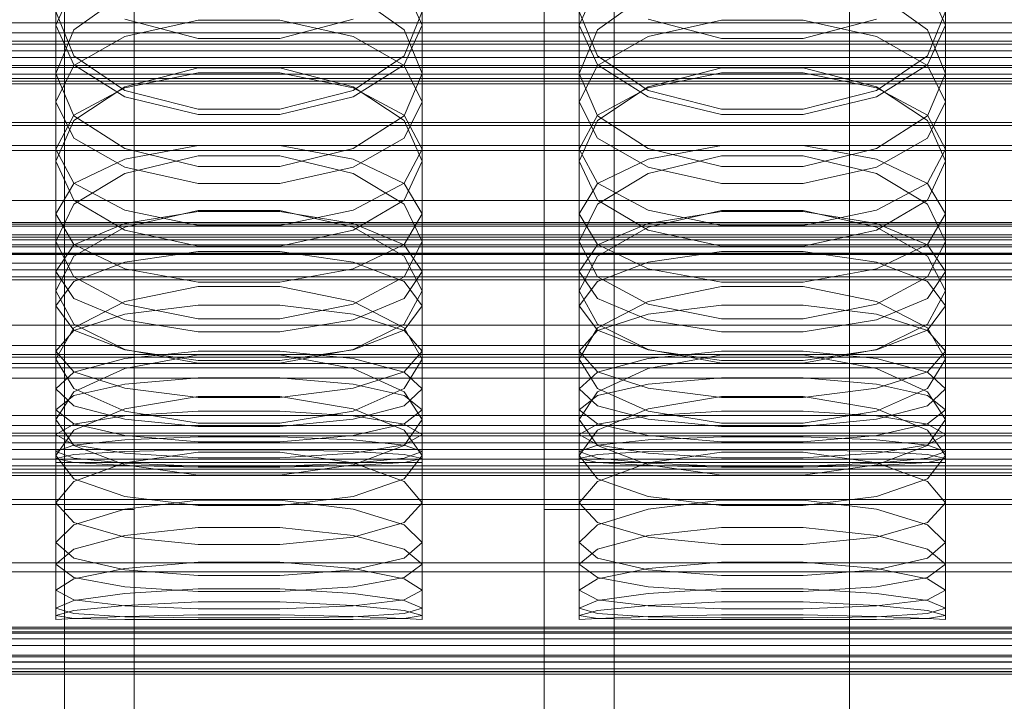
# Model space of a CAD drawing. Header units: millimetres. Extents: x -4738 to 65662, y -68080 to 6847.
# Tile 216 of 256: x -95 to 18, y -34677 to -34598. Entities that reach past the tile are written whole.
import ezdxf

# ---------------------------------------------------------------- set-up
doc = ezdxf.new("R2010")
doc.units = ezdxf.units.MM
for name, color, linetype, lineweight in [('COTAS_O', 1, 'Continuous', 0), ('COTAS_P', 1, 'Continuous', 0), ('frontal_briquetadora', 7, 'Continuous', 0), ('frontal_C01', 7, 'Continuous', 0), ('frontal_C02', 7, 'Continuous', 0), ('frontal_C03', 7, 'Continuous', 0), ('frontal_C04', 7, 'Continuous', 0), ('frontal_mezcladora', 7, 'Continuous', 0), ('frontal_secador', 7, 'Continuous', 0)]:
    doc.layers.add(name, color=color, linetype=linetype, lineweight=lineweight)
doc.dimstyles.new('R19_100', dxfattribs={"dimtxt": 250, "dimasz": 150, "dimexe": 150, "dimexo": 80, "dimgap": 100, "dimtad": 1, "dimtih": 1, "dimtoh": 1, "dimdsep": 46, "dimcen": 0.09, "dimadec": 0, "dimazin": 0, "dimtfac": 1, "dimtdec": 4, "dimtofl": 0, "dimtmove": 0, "dimatfit": 3, "dimfxl": 1, "dimtolj": 1, "dimtzin": 0, "dimarcsym": 0})

# ---------------------------------------------------------------- blocks, each defined once
blk = doc.blocks.new('DIM_R31_49')
at = {"layer": 'COTAS_P'}
for p, q in [((-150, -32300), (550, -32300)), ((550, -32300), (505, -32450)), ((550, -34900), (550, -32300)), ((550, -32300), (595, -32450)), ((550, -34900), (505, -34750)), ((550, -34900), (595, -34750)), ((-150, -34900), (550, -34900))]:
    blk.add_line(p, q, dxfattribs=at)
blk.add_text('2600 P', height=250, rotation=90, dxfattribs=at).set_placement((450, -33600))
blk = doc.blocks.new('DIM_R31_51')
at = {"layer": 'COTAS_O'}
for p, q in [((-650, -33700), (50, -33700)), ((50, -33700), (5, -33850)), ((50, -34900), (50, -33700)), ((50, -33700), (95, -33850)), ((50, -34900), (5, -34750)), ((50, -34900), (95, -34750)), ((-650, -34900), (50, -34900))]:
    blk.add_line(p, q, dxfattribs=at)
blk.add_text('1200 O', height=250, rotation=90, dxfattribs=at).set_placement((-50, -34300))
blk = doc.blocks.new('DIM_R31_52')
at = {"layer": 'COTAS_O'}
for p, q in [((-650, -34200), (-500, -34155)), ((650, -34200), (500, -34155)), ((-650, -34900), (-650, -34200)), ((-650, -34200), (650, -34200)), ((-650, -34200), (-500, -34245)), ((650, -34200), (500, -34245)), ((650, -34900), (650, -34200))]:
    blk.add_line(p, q, dxfattribs=at)
blk.add_text('1300 O', height=250, dxfattribs=at).set_placement((0, -34100))
blk = doc.blocks.new('DIM_R31_57')
at = {"layer": 'COTAS_P'}
for p, q in [((-305, -34680), (395, -34680)), ((395, -34680), (350, -34830)), ((395, -36000), (395, -34680)), ((395, -34680), (440, -34830)), ((395, -36000), (350, -35850)), ((395, -36000), (440, -35850)), ((-305, -36000), (395, -36000))]:
    blk.add_line(p, q, dxfattribs=at)
blk.add_text('1320 P', height=250, rotation=90, dxfattribs=at).set_placement((295, -35340))

msp = doc.modelspace()

# ---------------------------------------------------------------- linework, layer by layer
at = {"layer": 'frontal_briquetadora'}
for p, q in [((-91, -34589.538), (-91, -34604.666)), ((-49, -34589.538), (-49, -34604.666)), ((-31, -34589.538), (-31, -34604.666)), ((11, -34589.538), (11, -34604.666)), ((-91, -34599.11), (-88.92, -34594.554)), ((-51.08, -34594.554), (-49, -34599.11)), ((-31, -34599.11), (-28.92, -34594.554)), ((8.92, -34594.554), (11, -34599.11)), ((-83.094, -34595.48), (-88.92, -34599.639)), ((-51.08, -34599.639), (-56.906, -34595.48)), ((-23.094, -34595.48), (-28.92, -34599.639)), ((8.92, -34599.639), (3.094, -34595.48)), ((-88.92, -34602.633), (-91, -34597.535)), ((-74.673, -34600.632), (-83.093, -34598.435)), ((-56.907, -34598.435), (-65.327, -34600.632)), ((-49, -34597.535), (-51.08, -34602.634)), ((-28.92, -34602.633), (-31, -34597.535)), ((-14.673, -34600.632), (-23.093, -34598.435)), ((3.093, -34598.435), (-5.327, -34600.632)), ((11, -34597.535), (8.92, -34602.634)), ((-91, -34599.11), (-91, -34614.698)), ((-91, -34599.11), (-88.92, -34603.666)), ((-88.92, -34599.639), (-91, -34604.666)), ((-74.673, -34598.547), (-83.093, -34600.4)), ((-65.327, -34598.547), (-74.673, -34598.547)), ((-56.907, -34600.4), (-65.327, -34598.547)), ((-51.08, -34603.666), (-49, -34599.11)), ((-49, -34604.666), (-51.08, -34599.639)), ((-49, -34599.11), (-49, -34614.698)), ((-31, -34599.11), (-31, -34614.698)), ((-31, -34599.11), (-28.92, -34603.666)), ((-28.92, -34599.639), (-31, -34604.666)), ((-14.673, -34598.547), (-23.093, -34600.4)), ((-5.327, -34598.547), (-14.673, -34598.547)), ((3.093, -34600.4), (-5.327, -34598.547)), ((8.92, -34603.666), (11, -34599.11)), ((11, -34604.666), (8.92, -34599.639)), ((11, -34599.11), (11, -34614.698)), ((-83.093, -34600.4), (-88.92, -34603.738)), ((-65.327, -34600.632), (-74.673, -34600.632)), ((-51.08, -34603.738), (-56.907, -34600.4)), ((-23.093, -34600.4), (-28.92, -34603.738)), ((-5.327, -34600.632), (-14.673, -34600.632)), ((8.92, -34603.738), (3.093, -34600.4)), ((-83.094, -34606.596), (-88.92, -34602.633)), ((-51.08, -34602.634), (-56.906, -34606.596)), ((-23.094, -34606.596), (-28.92, -34602.633)), ((8.92, -34602.634), (3.094, -34606.596)), ((-88.92, -34603.738), (-91, -34607.901)), ((-88.92, -34603.666), (-83.093, -34607.319)), ((-74.674, -34603.999), (-83.094, -34606.192)), ((-65.326, -34603.999), (-74.674, -34603.999)), ((-56.906, -34606.192), (-65.326, -34603.999)), ((-56.907, -34607.319), (-51.08, -34603.666)), ((-49, -34607.901), (-51.08, -34603.738)), ((-28.92, -34603.738), (-31, -34607.901)), ((-28.92, -34603.666), (-23.093, -34607.319)), ((-14.674, -34603.999), (-23.094, -34606.192)), ((-5.326, -34603.999), (-14.674, -34603.999)), ((3.094, -34606.192), (-5.326, -34603.999)), ((3.093, -34607.319), (8.92, -34603.666)), ((11, -34607.901), (8.92, -34603.738)), ((-91, -34604.666), (-88.92, -34609.515)), ((-83.093, -34606.298), (-74.673, -34604.564)), ((-74.673, -34604.564), (-65.327, -34604.564)), ((-65.327, -34604.564), (-56.907, -34606.298)), ((-51.08, -34609.515), (-49, -34604.666)), ((-31, -34604.666), (-28.92, -34609.515)), ((-23.093, -34606.298), (-14.673, -34604.564)), ((-14.673, -34604.564), (-5.327, -34604.564)), ((-5.327, -34604.564), (3.093, -34606.298)), ((8.92, -34609.515), (11, -34604.666)), ((-83.094, -34606.192), (-88.92, -34610.051)), ((-88.92, -34609.422), (-83.093, -34606.298)), ((-56.907, -34606.298), (-51.08, -34609.422)), ((-51.08, -34610.051), (-56.906, -34606.192)), ((-23.094, -34606.192), (-28.92, -34610.051)), ((-28.92, -34609.422), (-23.093, -34606.298)), ((3.093, -34606.298), (8.92, -34609.422)), ((8.92, -34610.051), (3.094, -34606.192)), ((-74.674, -34608.746), (-83.094, -34606.596)), ((-83.093, -34607.319), (-74.673, -34609.347)), ((-65.327, -34609.347), (-56.907, -34607.319)), ((-56.906, -34606.596), (-65.326, -34608.746)), ((-14.674, -34608.746), (-23.094, -34606.596)), ((-23.093, -34607.319), (-14.673, -34609.347)), ((-5.327, -34609.347), (3.093, -34607.319)), ((3.094, -34606.596), (-5.326, -34608.746)), ((-91, -34607.901), (-91, -34623.913)), ((-91, -34607.901), (-88.92, -34612.065)), ((-51.08, -34612.065), (-49, -34607.901)), ((-49, -34607.901), (-49, -34623.913)), ((-31, -34607.901), (-31, -34623.913)), ((-31, -34607.901), (-28.92, -34612.065)), ((8.92, -34612.065), (11, -34607.901)), ((11, -34607.901), (11, -34623.913)), ((-91, -34613.318), (-88.92, -34609.422)), ((-88.92, -34609.515), (-83.094, -34613.274)), ((-65.326, -34608.746), (-74.674, -34608.746)), ((-74.673, -34609.347), (-65.327, -34609.347)), ((-56.906, -34613.274), (-51.08, -34609.515)), ((-51.08, -34609.422), (-49, -34613.318)), ((-31, -34613.318), (-28.92, -34609.422)), ((-28.92, -34609.515), (-23.094, -34613.274)), ((-5.326, -34608.746), (-14.674, -34608.746)), ((-14.673, -34609.347), (-5.327, -34609.347)), ((3.094, -34613.274), (8.92, -34609.515)), ((8.92, -34609.422), (11, -34613.318)), ((-88.92, -34610.051), (-91, -34614.698)), ((-49, -34614.698), (-51.08, -34610.051)), ((-28.92, -34610.051), (-31, -34614.698)), ((11, -34614.698), (8.92, -34610.051)), ((-88.92, -34612.065), (-83.093, -34615.403)), ((-56.907, -34615.403), (-51.08, -34612.065)), ((-28.92, -34612.065), (-23.093, -34615.403)), ((3.093, -34615.403), (8.92, -34612.065)), ((-83.093, -34614.479), (-74.673, -34612.927)), ((-74.673, -34612.927), (-65.327, -34612.927)), ((-65.327, -34612.927), (-56.907, -34614.479)), ((-23.093, -34614.479), (-14.673, -34612.927)), ((-14.673, -34612.927), (-5.327, -34612.927)), ((-5.327, -34612.927), (3.093, -34614.479)), ((-91, -34613.318), (-91, -34629.59)), ((-88.92, -34617.214), (-91, -34613.318)), ((-83.094, -34613.274), (-74.674, -34615.311)), ((-83.094, -34616.105), (-74.674, -34614.083)), ((-74.674, -34614.083), (-65.326, -34614.083)), ((-65.326, -34615.311), (-56.906, -34613.274)), ((-65.326, -34614.083), (-56.906, -34616.105)), ((-49, -34613.318), (-51.08, -34617.214)), ((-49, -34613.318), (-49, -34629.59)), ((-31, -34613.318), (-31, -34629.59)), ((-28.92, -34617.214), (-31, -34613.318)), ((-23.094, -34613.274), (-14.674, -34615.311)), ((-23.094, -34616.105), (-14.674, -34614.083)), ((-14.674, -34614.083), (-5.326, -34614.083)), ((-5.326, -34615.311), (3.094, -34613.274)), ((-5.326, -34614.083), (3.094, -34616.105)), ((11, -34613.318), (8.92, -34617.214)), ((11, -34613.318), (11, -34629.59)), ((-88.92, -34619.163), (-91, -34614.698)), ((-88.92, -34617.275), (-83.093, -34614.479)), ((-83.093, -34615.403), (-74.673, -34617.256)), ((-74.674, -34615.311), (-65.326, -34615.311)), ((-65.327, -34617.256), (-56.907, -34615.403)), ((-56.907, -34614.479), (-51.08, -34617.275)), ((-49, -34614.698), (-51.08, -34619.163)), ((-28.92, -34619.163), (-31, -34614.698)), ((-28.92, -34617.275), (-23.093, -34614.479)), ((-23.093, -34615.403), (-14.673, -34617.256)), ((-14.674, -34615.311), (-5.326, -34615.311)), ((-5.327, -34617.256), (3.093, -34615.403)), ((3.093, -34614.479), (8.92, -34617.275)), ((11, -34614.698), (8.92, -34619.163)), ((-88.92, -34619.655), (-83.094, -34616.105)), ((-56.906, -34616.105), (-51.08, -34619.655)), ((-28.92, -34619.655), (-23.094, -34616.105)), ((3.094, -34616.105), (8.92, -34619.655)), ((-91, -34620.762), (-88.92, -34617.275)), ((-83.093, -34620.338), (-88.92, -34617.214)), ((-74.673, -34617.256), (-65.327, -34617.256)), ((-51.08, -34617.214), (-56.907, -34620.338)), ((-51.08, -34617.275), (-49, -34620.762)), ((-31, -34620.762), (-28.92, -34617.275)), ((-23.093, -34620.338), (-28.92, -34617.214)), ((-14.673, -34617.256), (-5.327, -34617.256)), ((8.92, -34617.214), (3.093, -34620.338)), ((8.92, -34617.275), (11, -34620.762)), ((-91, -34623.913), (-88.92, -34619.655)), ((-83.094, -34622.61), (-88.92, -34619.163)), ((-51.08, -34619.163), (-56.906, -34622.61)), ((-51.08, -34619.655), (-49, -34623.913)), ((-31, -34623.913), (-28.92, -34619.655)), ((-23.094, -34622.61), (-28.92, -34619.163)), ((8.92, -34619.163), (3.094, -34622.61)), ((8.92, -34619.655), (11, -34623.913)), ((-91, -34620.762), (-91, -34637.392)), ((-91, -34620.762), (-88.92, -34624.249)), ((-74.674, -34620.353), (-83.094, -34622.259)), ((-74.673, -34622.072), (-83.093, -34620.338)), ((-74.673, -34620.476), (-83.093, -34621.842)), ((-65.326, -34620.353), (-74.674, -34620.353)), ((-65.327, -34620.476), (-74.673, -34620.476)), ((-56.907, -34620.338), (-65.327, -34622.072)), ((-56.907, -34621.842), (-65.327, -34620.476)), ((-56.906, -34622.259), (-65.326, -34620.353)), ((-51.08, -34624.249), (-49, -34620.762)), ((-49, -34620.762), (-49, -34637.392)), ((-31, -34620.762), (-31, -34637.392)), ((-31, -34620.762), (-28.92, -34624.249)), ((-14.674, -34620.353), (-23.094, -34622.259)), ((-14.673, -34622.072), (-23.093, -34620.338)), ((-14.673, -34620.476), (-23.093, -34621.842)), ((-5.326, -34620.353), (-14.674, -34620.353)), ((-5.327, -34620.476), (-14.673, -34620.476)), ((3.093, -34620.338), (-5.327, -34622.072)), ((3.093, -34621.842), (-5.327, -34620.476)), ((3.094, -34622.259), (-5.326, -34620.353)), ((8.92, -34624.249), (11, -34620.762)), ((11, -34620.762), (11, -34637.392)), ((-83.093, -34621.842), (-88.92, -34624.303)), ((-65.327, -34622.072), (-74.673, -34622.072)), ((-51.08, -34624.303), (-56.907, -34621.842)), ((-23.093, -34621.842), (-28.92, -34624.303)), ((-5.327, -34622.072), (-14.673, -34622.072)), ((8.92, -34624.303), (3.093, -34621.842)), ((-83.094, -34622.259), (-88.92, -34625.598)), ((-74.674, -34624.472), (-83.094, -34622.61)), ((-56.906, -34622.61), (-65.326, -34624.472)), ((-51.08, -34625.598), (-56.906, -34622.259)), ((-23.094, -34622.259), (-28.92, -34625.598)), ((-14.674, -34624.472), (-23.094, -34622.61)), ((3.094, -34622.61), (-5.326, -34624.472)), ((8.92, -34625.598), (3.094, -34622.259)), ((-88.92, -34627.982), (-91, -34623.913)), ((-88.92, -34624.303), (-91, -34627.373)), ((-88.92, -34624.249), (-83.093, -34627.045)), ((-65.326, -34624.472), (-74.674, -34624.472)), ((-56.907, -34627.045), (-51.08, -34624.249)), ((-49, -34623.913), (-51.08, -34627.982)), ((-49, -34627.373), (-51.08, -34624.303)), ((-28.92, -34627.982), (-31, -34623.913)), ((-28.92, -34624.303), (-31, -34627.373)), ((-28.92, -34624.249), (-23.093, -34627.045)), ((-5.326, -34624.472), (-14.674, -34624.472)), ((3.093, -34627.045), (8.92, -34624.249)), ((11, -34623.913), (8.92, -34627.982)), ((11, -34627.373), (8.92, -34624.303)), ((-88.92, -34625.598), (-91, -34629.59)), ((-83.093, -34626.287), (-74.673, -34625.047)), ((-74.673, -34625.047), (-65.327, -34625.047)), ((-65.327, -34625.047), (-56.907, -34626.287)), ((-49, -34629.59), (-51.08, -34625.598)), ((-28.92, -34625.598), (-31, -34629.59)), ((-23.093, -34626.287), (-14.673, -34625.047)), ((-14.673, -34625.047), (-5.327, -34625.047)), ((-5.327, -34625.047), (3.093, -34626.287)), ((11, -34629.59), (8.92, -34625.598)), ((-88.92, -34628.522), (-83.093, -34626.287)), ((-56.907, -34626.287), (-51.08, -34628.522)), ((-28.92, -34628.522), (-23.093, -34626.287)), ((3.093, -34626.287), (8.92, -34628.522)), ((-91, -34627.373), (-91, -34644.321)), ((-91, -34627.373), (-88.92, -34630.442)), ((-83.093, -34627.045), (-74.673, -34628.597)), ((-65.327, -34628.597), (-56.907, -34627.045)), ((-51.08, -34630.442), (-49, -34627.373)), ((-49, -34627.373), (-49, -34644.321)), ((-31, -34627.373), (-31, -34644.321)), ((-31, -34627.373), (-28.92, -34630.442)), ((-23.093, -34627.045), (-14.673, -34628.597)), ((-5.327, -34628.597), (3.093, -34627.045)), ((8.92, -34630.442), (11, -34627.373)), ((11, -34627.373), (11, -34644.321)), ((-91, -34631.309), (-88.92, -34628.522)), ((-83.094, -34631.109), (-88.92, -34627.982)), ((-74.673, -34628.597), (-65.327, -34628.597)), ((-51.08, -34627.982), (-56.906, -34631.109)), ((-51.08, -34628.522), (-49, -34631.309)), ((-31, -34631.309), (-28.92, -34628.522)), ((-23.094, -34631.109), (-28.92, -34627.982)), ((-14.673, -34628.597), (-5.327, -34628.597)), ((8.92, -34627.982), (3.094, -34631.109)), ((8.92, -34628.522), (11, -34631.309)), ((-91, -34629.59), (-88.92, -34633.39)), ((-74.674, -34629.063), (-83.094, -34630.791)), ((-65.326, -34629.063), (-74.674, -34629.063)), ((-56.906, -34630.791), (-65.326, -34629.063)), ((-51.08, -34633.39), (-49, -34629.59)), ((-31, -34629.59), (-28.92, -34633.39)), ((-14.674, -34629.063), (-23.094, -34630.791)), ((-5.326, -34629.063), (-14.674, -34629.063)), ((3.094, -34630.791), (-5.326, -34629.063)), ((8.92, -34633.39), (11, -34629.59)), ((-88.92, -34630.442), (-83.093, -34632.904)), ((-83.094, -34630.791), (-88.92, -34633.807)), ((-74.674, -34632.791), (-83.094, -34631.109)), ((-83.093, -34632.248), (-74.673, -34631.199)), ((-74.673, -34631.199), (-65.327, -34631.199)), ((-65.327, -34631.199), (-56.907, -34632.248)), ((-56.906, -34631.109), (-65.326, -34632.791)), ((-56.907, -34632.904), (-51.08, -34630.442)), ((-51.08, -34633.807), (-56.906, -34630.791)), ((-28.92, -34630.442), (-23.093, -34632.904)), ((-23.094, -34630.791), (-28.92, -34633.807)), ((-14.674, -34632.791), (-23.094, -34631.109)), ((-23.093, -34632.248), (-14.673, -34631.199)), ((-14.673, -34631.199), (-5.327, -34631.199)), ((-5.327, -34631.199), (3.093, -34632.248)), ((3.094, -34631.109), (-5.326, -34632.791)), ((3.093, -34632.904), (8.92, -34630.442)), ((8.92, -34633.807), (3.094, -34630.791)), ((-91, -34631.309), (-91, -34648.447)), ((-88.92, -34634.097), (-91, -34631.309)), ((-88.92, -34634.139), (-83.093, -34632.248)), ((-56.907, -34632.248), (-51.08, -34634.139)), ((-49, -34631.309), (-51.08, -34634.097)), ((-49, -34631.309), (-49, -34648.447)), ((-31, -34631.309), (-31, -34648.447)), ((-28.92, -34634.097), (-31, -34631.309)), ((-28.92, -34634.139), (-23.093, -34632.248)), ((3.093, -34632.248), (8.92, -34634.139)), ((11, -34631.309), (8.92, -34634.097)), ((11, -34631.309), (11, -34648.447)), ((-88.92, -34633.39), (-83.094, -34636.299)), ((-83.093, -34632.904), (-74.673, -34634.27)), ((-65.326, -34632.791), (-74.674, -34632.791)), ((-65.327, -34634.27), (-56.907, -34632.904)), ((-56.906, -34636.299), (-51.08, -34633.39)), ((-28.92, -34633.39), (-23.094, -34636.299)), ((-23.093, -34632.904), (-14.673, -34634.27)), ((-5.326, -34632.791), (-14.674, -34632.791)), ((-5.327, -34634.27), (3.093, -34632.904)), ((3.094, -34636.299), (8.92, -34633.39)), ((-88.92, -34633.807), (-91, -34637.392)), ((-91, -34636.498), (-88.92, -34634.139)), ((-83.093, -34636.332), (-88.92, -34634.097)), ((-74.673, -34634.27), (-65.327, -34634.27)), ((-51.08, -34634.097), (-56.907, -34636.332)), ((-49, -34637.392), (-51.08, -34633.807)), ((-51.08, -34634.139), (-49, -34636.498)), ((-28.92, -34633.807), (-31, -34637.392)), ((-31, -34636.498), (-28.92, -34634.139)), ((-23.093, -34636.332), (-28.92, -34634.097)), ((-14.673, -34634.27), (-5.327, -34634.27)), ((8.92, -34634.097), (3.093, -34636.332)), ((11, -34637.392), (8.92, -34633.807)), ((8.92, -34634.139), (11, -34636.498)), ((-91, -34636.498), (-91, -34653.884)), ((-91, -34636.498), (-88.92, -34638.856)), ((-83.094, -34636.299), (-74.674, -34637.86)), ((-74.673, -34637.572), (-83.093, -34636.332)), ((-74.673, -34636.493), (-83.093, -34637.349)), ((-65.327, -34636.493), (-74.673, -34636.493)), ((-56.907, -34636.332), (-65.327, -34637.572)), ((-56.907, -34637.349), (-65.327, -34636.493)), ((-65.326, -34637.86), (-56.906, -34636.299)), ((-51.08, -34638.856), (-49, -34636.498)), ((-49, -34636.498), (-49, -34653.884)), ((-31, -34636.498), (-31, -34653.884)), ((-31, -34636.498), (-28.92, -34638.856)), ((-23.094, -34636.299), (-14.674, -34637.86)), ((-14.673, -34637.572), (-23.093, -34636.332)), ((-14.673, -34636.493), (-23.093, -34637.349)), ((-5.327, -34636.493), (-14.673, -34636.493)), ((3.093, -34636.332), (-5.327, -34637.572)), ((3.093, -34637.349), (-5.327, -34636.493)), ((-5.326, -34637.86), (3.094, -34636.299)), ((8.92, -34638.856), (11, -34636.498)), ((11, -34636.498), (11, -34653.884)), ((-88.92, -34640.781), (-91, -34637.392)), ((-83.093, -34637.349), (-88.92, -34638.892)), ((-83.094, -34638.466), (-74.674, -34636.92)), ((-74.674, -34636.92), (-65.326, -34636.92)), ((-74.674, -34637.86), (-65.326, -34637.86)), ((-65.327, -34637.572), (-74.673, -34637.572)), ((-65.326, -34636.92), (-56.906, -34638.466)), ((-51.08, -34638.892), (-56.907, -34637.349)), ((-49, -34637.392), (-51.08, -34640.781)), ((-28.92, -34640.781), (-31, -34637.392)), ((-23.093, -34637.349), (-28.92, -34638.892)), ((-23.094, -34638.466), (-14.674, -34636.92)), ((-14.674, -34636.92), (-5.326, -34636.92)), ((-14.674, -34637.86), (-5.326, -34637.86)), ((-5.327, -34637.572), (-14.673, -34637.572)), ((-5.326, -34636.92), (3.094, -34638.466)), ((8.92, -34638.892), (3.093, -34637.349)), ((11, -34637.392), (8.92, -34640.781)), ((-88.92, -34638.892), (-91, -34640.815)), ((-88.92, -34641.151), (-83.094, -34638.466)), ((-88.92, -34638.856), (-83.093, -34640.747)), ((-56.907, -34640.747), (-51.08, -34638.856)), ((-56.906, -34638.466), (-51.08, -34641.151)), ((-49, -34640.815), (-51.08, -34638.892)), ((-28.92, -34638.892), (-31, -34640.815)), ((-28.92, -34641.151), (-23.094, -34638.466)), ((-28.92, -34638.856), (-23.093, -34640.747)), ((3.093, -34640.747), (8.92, -34638.856)), ((3.094, -34638.466), (8.92, -34641.151)), ((11, -34640.815), (8.92, -34638.892)), ((-88.92, -34641.573), (-83.093, -34640.265)), ((-83.093, -34640.265), (-74.673, -34639.539)), ((-74.673, -34639.539), (-65.327, -34639.539)), ((-65.327, -34639.539), (-56.907, -34640.265)), ((-56.907, -34640.265), (-51.08, -34641.573)), ((-28.92, -34641.573), (-23.093, -34640.265)), ((-23.093, -34640.265), (-14.673, -34639.539)), ((-14.673, -34639.539), (-5.327, -34639.539)), ((-5.327, -34639.539), (3.093, -34640.265)), ((3.093, -34640.265), (8.92, -34641.573)), ((-91, -34640.815), (-91, -34658.409)), ((-91, -34640.815), (-88.92, -34642.739)), ((-91, -34644.321), (-88.92, -34641.151)), ((-83.094, -34643.357), (-88.92, -34640.781)), ((-83.093, -34640.747), (-74.673, -34641.797)), ((-65.327, -34641.797), (-56.907, -34640.747)), ((-51.08, -34640.781), (-56.906, -34643.357)), ((-51.08, -34642.739), (-49, -34640.815)), ((-51.08, -34641.151), (-49, -34644.321)), ((-49, -34640.815), (-49, -34658.409)), ((-31, -34640.815), (-31, -34658.409)), ((-31, -34640.815), (-28.92, -34642.739)), ((-31, -34644.321), (-28.92, -34641.151)), ((-23.094, -34643.357), (-28.92, -34640.781)), ((-23.093, -34640.747), (-14.673, -34641.797)), ((-5.327, -34641.797), (3.093, -34640.747)), ((8.92, -34640.781), (3.094, -34643.357)), ((8.92, -34642.739), (11, -34640.815)), ((8.92, -34641.151), (11, -34644.321)), ((11, -34640.815), (11, -34658.409)), ((-91, -34643.204), (-88.92, -34641.573)), ((-74.674, -34641.675), (-83.094, -34643.097)), ((-65.326, -34641.675), (-74.674, -34641.675)), ((-74.673, -34641.797), (-65.327, -34641.797)), ((-56.906, -34643.097), (-65.326, -34641.675)), ((-51.08, -34641.573), (-49, -34643.204)), ((-31, -34643.204), (-28.92, -34641.573)), ((-14.674, -34641.675), (-23.094, -34643.097)), ((-5.326, -34641.675), (-14.674, -34641.675)), ((-14.673, -34641.797), (-5.327, -34641.797)), ((3.094, -34643.097), (-5.326, -34641.675)), ((8.92, -34641.573), (11, -34643.204)), ((-91, -34643.204), (-91, -34660.914)), ((-88.92, -34644.835), (-91, -34643.204)), ((-88.92, -34642.739), (-83.093, -34644.281)), ((-83.094, -34643.097), (-88.92, -34645.558)), ((-74.674, -34644.733), (-83.094, -34643.357)), ((-83.093, -34643.905), (-74.673, -34643.376)), ((-74.673, -34643.376), (-65.327, -34643.376)), ((-65.327, -34643.376), (-56.907, -34643.905)), ((-56.906, -34643.357), (-65.326, -34644.733)), ((-56.907, -34644.281), (-51.08, -34642.739)), ((-51.08, -34645.558), (-56.906, -34643.097)), ((-49, -34643.204), (-51.08, -34644.835)), ((-49, -34643.204), (-49, -34660.914)), ((-31, -34643.204), (-31, -34660.914)), ((-28.92, -34644.835), (-31, -34643.204)), ((-28.92, -34642.739), (-23.093, -34644.281)), ((-23.094, -34643.097), (-28.92, -34645.558)), ((-14.674, -34644.733), (-23.094, -34643.357)), ((-23.093, -34643.905), (-14.673, -34643.376)), ((-14.673, -34643.376), (-5.327, -34643.376)), ((-5.327, -34643.376), (3.093, -34643.905)), ((3.094, -34643.357), (-5.326, -34644.733)), ((3.093, -34644.281), (8.92, -34642.739)), ((8.92, -34645.558), (3.094, -34643.097)), ((11, -34643.204), (8.92, -34644.835)), ((11, -34643.204), (11, -34660.914)), ((-88.92, -34647.291), (-91, -34644.321)), ((-88.92, -34644.859), (-83.093, -34643.905)), ((-83.093, -34644.281), (-74.673, -34645.137)), ((-65.326, -34644.733), (-74.674, -34644.733)), ((-65.327, -34645.137), (-56.907, -34644.281)), ((-56.907, -34643.905), (-51.08, -34644.859)), ((-49, -34644.321), (-51.08, -34647.291)), ((-28.92, -34647.291), (-31, -34644.321)), ((-28.92, -34644.859), (-23.093, -34643.905)), ((-23.093, -34644.281), (-14.673, -34645.137)), ((-5.326, -34644.733), (-14.674, -34644.733)), ((-5.327, -34645.137), (3.093, -34644.281)), ((3.093, -34643.905), (8.92, -34644.859)), ((11, -34644.321), (8.92, -34647.291)), ((-91, -34646.048), (-88.92, -34644.859)), ((-88.92, -34645.558), (-91, -34648.447)), ((-83.093, -34646.144), (-88.92, -34644.835)), ((-74.673, -34645.137), (-65.327, -34645.137)), ((-51.08, -34644.835), (-56.907, -34646.144)), ((-51.08, -34644.859), (-49, -34646.048)), ((-49, -34648.447), (-51.08, -34645.558)), ((-31, -34646.048), (-28.92, -34644.859)), ((-28.92, -34645.558), (-31, -34648.447)), ((-23.093, -34646.144), (-28.92, -34644.835)), ((-14.673, -34645.137), (-5.327, -34645.137)), ((8.92, -34644.835), (3.093, -34646.144)), ((8.92, -34644.859), (11, -34646.048)), ((11, -34648.447), (8.92, -34645.558)), ((-91, -34646.048), (-91, -34663.894)), ((-91, -34646.048), (-88.92, -34647.238)), ((-83.093, -34646.656), (-88.92, -34647.254)), ((-74.673, -34646.869), (-83.093, -34646.144)), ((-74.673, -34646.325), (-83.093, -34646.656)), ((-65.327, -34646.325), (-74.673, -34646.325)), ((-65.327, -34646.869), (-74.673, -34646.869)), ((-56.907, -34646.144), (-65.327, -34646.869)), ((-56.907, -34646.656), (-65.327, -34646.325)), ((-51.08, -34647.254), (-56.907, -34646.656)), ((-51.08, -34647.238), (-49, -34646.048)), ((-49, -34646.048), (-49, -34663.894)), ((-31, -34646.048), (-31, -34663.894)), ((-31, -34646.048), (-28.92, -34647.238)), ((-23.093, -34646.656), (-28.92, -34647.254)), ((-14.673, -34646.869), (-23.093, -34646.144)), ((-14.673, -34646.325), (-23.093, -34646.656)), ((-5.327, -34646.325), (-14.673, -34646.325)), ((-5.327, -34646.869), (-14.673, -34646.869)), ((3.093, -34646.144), (-5.327, -34646.869)), ((3.093, -34646.656), (-5.327, -34646.325)), ((8.92, -34647.254), (3.093, -34646.656)), ((8.92, -34647.238), (11, -34646.048)), ((11, -34646.048), (11, -34663.894)), ((-88.92, -34647.254), (-91, -34647.998)), ((-91, -34647.998), (-91, -34665.938)), ((-91, -34647.998), (-88.92, -34648.743)), ((-88.92, -34647.238), (-83.093, -34648.191)), ((-83.094, -34649.528), (-88.92, -34647.291)), ((-88.92, -34648.352), (-83.093, -34647.994)), ((-74.674, -34648.069), (-83.094, -34649.303)), ((-83.093, -34647.994), (-74.673, -34647.795)), ((-65.326, -34648.069), (-74.674, -34648.069)), ((-74.673, -34647.795), (-65.327, -34647.795)), ((-65.327, -34647.795), (-56.907, -34647.994)), ((-56.906, -34649.303), (-65.326, -34648.069)), ((-56.907, -34648.191), (-51.08, -34647.238)), ((-56.907, -34647.994), (-51.08, -34648.352)), ((-51.08, -34647.291), (-56.906, -34649.528)), ((-49, -34647.998), (-51.08, -34647.254)), ((-51.08, -34648.743), (-49, -34647.998)), ((-49, -34647.998), (-49, -34665.938)), ((-28.92, -34647.254), (-31, -34647.998)), ((-31, -34647.998), (-31, -34665.938)), ((-31, -34647.998), (-28.92, -34648.743)), ((-28.92, -34647.238), (-23.093, -34648.191)), ((-23.094, -34649.528), (-28.92, -34647.291)), ((-28.92, -34648.352), (-23.093, -34647.994)), ((-14.674, -34648.069), (-23.094, -34649.303)), ((-23.093, -34647.994), (-14.673, -34647.795)), ((-5.326, -34648.069), (-14.674, -34648.069)), ((-14.673, -34647.795), (-5.327, -34647.795)), ((-5.327, -34647.795), (3.093, -34647.994)), ((3.094, -34649.303), (-5.326, -34648.069)), ((3.093, -34648.191), (8.92, -34647.238)), ((3.093, -34647.994), (8.92, -34648.352)), ((8.92, -34647.291), (3.094, -34649.528)), ((11, -34647.998), (8.92, -34647.254)), ((8.92, -34648.743), (11, -34647.998)), ((11, -34647.998), (11, -34665.938)), ((-91, -34648.799), (-88.92, -34648.352)), ((-91, -34648.447), (-88.92, -34651.133)), ((-91, -34648.799), (-91, -34666.778)), ((-88.92, -34649.246), (-91, -34648.799)), ((-91, -34649.25), (-91, -34667.25)), ((-91, -34649.25), (-88.92, -34649.25)), ((-88.92, -34648.743), (-83.093, -34649.34)), ((-83.093, -34649.605), (-88.92, -34649.246)), ((-88.92, -34649.25), (-83.093, -34649.25)), ((-83.094, -34649.303), (-88.92, -34651.424)), ((-83.093, -34648.191), (-74.673, -34648.721)), ((-83.093, -34649.25), (-74.673, -34649.25)), ((-74.673, -34648.721), (-65.327, -34648.721)), ((-74.673, -34649.25), (-65.327, -34649.25)), ((-65.327, -34648.721), (-56.907, -34648.191)), ((-65.327, -34649.25), (-56.907, -34649.25)), ((-56.907, -34649.34), (-51.08, -34648.743)), ((-51.08, -34649.246), (-56.907, -34649.605)), ((-56.907, -34649.25), (-51.08, -34649.25)), ((-51.08, -34651.424), (-56.906, -34649.303)), ((-51.08, -34648.352), (-49, -34648.799)), ((-51.08, -34651.133), (-49, -34648.447)), ((-49, -34648.799), (-51.08, -34649.246)), ((-51.08, -34649.25), (-49, -34649.25)), ((-49, -34648.799), (-49, -34666.778)), ((-49, -34649.25), (-49, -34667.25)), ((-31, -34648.799), (-28.92, -34648.352)), ((-31, -34648.447), (-28.92, -34651.133)), ((-31, -34648.799), (-31, -34666.778)), ((-28.92, -34649.246), (-31, -34648.799)), ((-31, -34649.25), (-31, -34667.25)), ((-31, -34649.25), (-28.92, -34649.25)), ((-28.92, -34648.743), (-23.093, -34649.34)), ((-23.093, -34649.605), (-28.92, -34649.246)), ((-28.92, -34649.25), (-23.093, -34649.25)), ((-23.094, -34649.303), (-28.92, -34651.424)), ((-23.093, -34648.191), (-14.673, -34648.721)), ((-23.093, -34649.25), (-14.673, -34649.25)), ((-14.673, -34648.721), (-5.327, -34648.721)), ((-14.673, -34649.25), (-5.327, -34649.25)), ((-5.327, -34648.721), (3.093, -34648.191)), ((-5.327, -34649.25), (3.093, -34649.25)), ((3.093, -34649.34), (8.92, -34648.743)), ((8.92, -34649.246), (3.093, -34649.605)), ((3.093, -34649.25), (8.92, -34649.25)), ((8.92, -34651.424), (3.094, -34649.303)), ((8.92, -34648.352), (11, -34648.799)), ((8.92, -34651.133), (11, -34648.447)), ((11, -34648.799), (8.92, -34649.246)), ((8.92, -34649.25), (11, -34649.25)), ((11, -34648.799), (11, -34666.778)), ((11, -34649.25), (11, -34667.25)), ((-74.674, -34650.715), (-83.094, -34649.528)), ((-83.093, -34649.34), (-74.673, -34649.671)), ((-74.673, -34649.804), (-83.093, -34649.605)), ((-74.673, -34649.671), (-65.327, -34649.671)), ((-65.327, -34649.804), (-74.673, -34649.804)), ((-65.327, -34649.671), (-56.907, -34649.34)), ((-56.907, -34649.605), (-65.327, -34649.804)), ((-56.906, -34649.528), (-65.326, -34650.715)), ((-14.674, -34650.715), (-23.094, -34649.528)), ((-23.093, -34649.34), (-14.673, -34649.671)), ((-14.673, -34649.804), (-23.093, -34649.605)), ((-14.673, -34649.671), (-5.327, -34649.671)), ((-5.327, -34649.804), (-14.673, -34649.804)), ((-5.327, -34649.671), (3.093, -34649.34)), ((3.093, -34649.605), (-5.327, -34649.804)), ((3.094, -34649.528), (-5.326, -34650.715)), ((-88.92, -34651.424), (-91, -34653.884)), ((-88.92, -34651.133), (-83.094, -34653.142)), ((-65.326, -34650.715), (-74.674, -34650.715)), ((-56.906, -34653.142), (-51.08, -34651.133)), ((-49, -34653.884), (-51.08, -34651.424)), ((-28.92, -34651.424), (-31, -34653.884)), ((-28.92, -34651.133), (-23.094, -34653.142)), ((-5.326, -34650.715), (-14.674, -34650.715)), ((3.094, -34653.142), (8.92, -34651.133)), ((11, -34653.884), (8.92, -34651.424)), ((-83.094, -34653.142), (-74.674, -34654.2)), ((-83.094, -34654.607), (-74.674, -34653.565)), ((-74.674, -34653.565), (-65.326, -34653.565)), ((-65.326, -34654.2), (-56.906, -34653.142)), ((-65.326, -34653.565), (-56.906, -34654.607)), ((-23.094, -34653.142), (-14.674, -34654.2)), ((-23.094, -34654.607), (-14.674, -34653.565)), ((-14.674, -34653.565), (-5.326, -34653.565)), ((-5.326, -34654.2), (3.094, -34653.142)), ((-5.326, -34653.565), (3.094, -34654.607)), ((-88.92, -34656.141), (-91, -34653.884)), ((-88.92, -34656.382), (-83.094, -34654.607)), ((-74.674, -34654.2), (-65.326, -34654.2)), ((-56.906, -34654.607), (-51.08, -34656.382)), ((-49, -34653.884), (-51.08, -34656.141)), ((-28.92, -34656.141), (-31, -34653.884)), ((-28.92, -34656.382), (-23.094, -34654.607)), ((-14.674, -34654.2), (-5.326, -34654.2)), ((3.094, -34654.607), (8.92, -34656.382)), ((11, -34653.884), (8.92, -34656.141)), ((-91, -34658.409), (-88.92, -34656.382)), ((-83.094, -34657.802), (-88.92, -34656.141)), ((-74.674, -34656.722), (-83.094, -34657.636)), ((-65.326, -34656.723), (-74.674, -34656.722)), ((-56.906, -34657.636), (-65.326, -34656.723)), ((-51.08, -34656.141), (-56.906, -34657.802)), ((-51.08, -34656.382), (-49, -34658.409)), ((-31, -34658.409), (-28.92, -34656.382)), ((-23.094, -34657.802), (-28.92, -34656.141)), ((-14.674, -34656.722), (-23.094, -34657.636)), ((-5.326, -34656.723), (-14.674, -34656.722)), ((3.094, -34657.636), (-5.326, -34656.723)), ((8.92, -34656.141), (3.094, -34657.802)), ((8.92, -34656.382), (11, -34658.409)), ((-83.094, -34657.636), (-88.92, -34659.178)), ((-74.674, -34658.667), (-83.094, -34657.802)), ((-56.906, -34657.802), (-65.326, -34658.667)), ((-51.08, -34659.178), (-56.906, -34657.636)), ((-23.094, -34657.636), (-28.92, -34659.178)), ((-14.674, -34658.667), (-23.094, -34657.802)), ((3.094, -34657.802), (-5.326, -34658.667)), ((8.92, -34659.178), (3.094, -34657.636)), ((-88.92, -34660.23), (-91, -34658.409)), ((-88.92, -34659.178), (-91, -34660.914)), ((-65.326, -34658.667), (-74.674, -34658.667)), ((-49, -34658.409), (-51.08, -34660.23)), ((-49, -34660.914), (-51.08, -34659.178)), ((-28.92, -34660.23), (-31, -34658.409)), ((-28.92, -34659.178), (-31, -34660.914)), ((-5.326, -34658.667), (-14.674, -34658.667)), ((11, -34658.409), (8.92, -34660.23)), ((11, -34660.914), (8.92, -34659.178)), ((-83.094, -34661.54), (-88.92, -34660.23)), ((-51.08, -34660.23), (-56.906, -34661.54)), ((-23.094, -34661.54), (-28.92, -34660.23)), ((8.92, -34660.23), (3.094, -34661.54)), ((-91, -34660.914), (-88.92, -34662.441)), ((-83.094, -34661.41), (-88.92, -34662.6)), ((-74.674, -34660.692), (-83.094, -34661.41)), ((-74.674, -34662.209), (-83.094, -34661.54)), ((-65.326, -34660.692), (-74.674, -34660.692)), ((-56.906, -34661.41), (-65.326, -34660.692)), ((-56.906, -34661.54), (-65.326, -34662.209)), ((-51.08, -34662.6), (-56.906, -34661.41)), ((-51.08, -34662.441), (-49, -34660.914)), ((-31, -34660.914), (-28.92, -34662.441)), ((-23.094, -34661.41), (-28.92, -34662.6)), ((-14.674, -34660.692), (-23.094, -34661.41)), ((-14.674, -34662.209), (-23.094, -34661.54)), ((-5.326, -34660.692), (-14.674, -34660.692)), ((3.094, -34661.41), (-5.326, -34660.692)), ((3.094, -34661.54), (-5.326, -34662.209)), ((8.92, -34662.6), (3.094, -34661.41)), ((8.92, -34662.441), (11, -34660.914)), ((-88.92, -34662.6), (-91, -34663.894)), ((-88.92, -34662.441), (-83.094, -34663.515)), ((-65.326, -34662.209), (-74.674, -34662.209)), ((-56.906, -34663.515), (-51.08, -34662.441)), ((-49, -34663.894), (-51.08, -34662.6)), ((-28.92, -34662.6), (-31, -34663.894)), ((-28.92, -34662.441), (-23.094, -34663.515)), ((-5.326, -34662.209), (-14.674, -34662.209)), ((3.094, -34663.515), (8.92, -34662.441)), ((11, -34663.894), (8.92, -34662.6)), ((-88.92, -34664.979), (-91, -34663.894)), ((-83.094, -34663.515), (-74.674, -34664.053)), ((-83.094, -34664.254), (-74.674, -34663.732)), ((-74.674, -34663.732), (-65.326, -34663.732)), ((-65.326, -34664.053), (-56.906, -34663.515)), ((-65.326, -34663.732), (-56.906, -34664.254)), ((-49, -34663.894), (-51.08, -34664.979)), ((-28.92, -34664.979), (-31, -34663.894)), ((-23.094, -34663.515), (-14.674, -34664.053)), ((-23.094, -34664.254), (-14.674, -34663.732)), ((-14.674, -34663.732), (-5.326, -34663.732)), ((-5.326, -34664.053), (3.094, -34663.515)), ((-5.326, -34663.732), (3.094, -34664.254)), ((11, -34663.894), (8.92, -34664.979)), ((-91, -34665.938), (-88.92, -34665.088)), ((-88.92, -34665.088), (-83.094, -34664.254)), ((-83.094, -34665.696), (-88.92, -34664.979)), ((-74.674, -34664.053), (-65.326, -34664.053)), ((-56.906, -34664.254), (-51.08, -34665.088)), ((-51.08, -34664.979), (-56.906, -34665.696)), ((-51.08, -34665.088), (-49, -34665.938)), ((-31, -34665.938), (-28.92, -34665.088)), ((-28.92, -34665.088), (-23.094, -34664.254)), ((-23.094, -34665.696), (-28.92, -34664.979)), ((-14.674, -34664.053), (-5.326, -34664.053)), ((3.094, -34664.254), (8.92, -34665.088)), ((8.92, -34664.979), (3.094, -34665.696)), ((8.92, -34665.088), (11, -34665.938)), ((-88.92, -34666.577), (-91, -34665.938)), ((-88.92, -34666.225), (-91, -34666.778)), ((-83.094, -34665.629), (-88.92, -34666.225)), ((-74.674, -34665.239), (-83.094, -34665.629)), ((-74.674, -34666.036), (-83.094, -34665.696)), ((-65.326, -34665.239), (-74.674, -34665.239)), ((-65.326, -34666.036), (-74.674, -34666.036)), ((-56.906, -34665.629), (-65.326, -34665.239)), ((-56.906, -34665.696), (-65.326, -34666.036)), ((-51.08, -34666.225), (-56.906, -34665.629)), ((-49, -34665.938), (-51.08, -34666.577)), ((-49, -34666.778), (-51.08, -34666.225)), ((-28.92, -34666.577), (-31, -34665.938)), ((-28.92, -34666.225), (-31, -34666.778)), ((-23.094, -34665.629), (-28.92, -34666.225)), ((-14.674, -34665.239), (-23.094, -34665.629)), ((-14.674, -34666.036), (-23.094, -34665.696)), ((-5.326, -34665.239), (-14.674, -34665.239)), ((-5.326, -34666.036), (-14.674, -34666.036)), ((3.094, -34665.629), (-5.326, -34665.239)), ((3.094, -34665.696), (-5.326, -34666.036)), ((8.92, -34666.225), (3.094, -34665.629)), ((11, -34665.938), (8.92, -34666.577)), ((11, -34666.778), (8.92, -34666.225)), ((-91, -34666.778), (-88.92, -34667.119)), ((-88.92, -34667.144), (-91, -34667.25)), ((-83.094, -34666.937), (-88.92, -34666.577)), ((-83.094, -34666.906), (-88.92, -34667.144)), ((-88.92, -34667.119), (-83.094, -34667.24)), ((-74.674, -34666.715), (-83.094, -34666.906)), ((-74.674, -34667.078), (-83.094, -34666.937)), ((-83.094, -34667.24), (-74.674, -34667.248)), ((-65.326, -34666.715), (-74.674, -34666.715)), ((-65.326, -34667.078), (-74.674, -34667.078)), ((-74.674, -34667.248), (-65.326, -34667.248)), ((-56.906, -34666.906), (-65.326, -34666.715)), ((-56.906, -34666.937), (-65.326, -34667.078)), ((-65.326, -34667.248), (-56.906, -34667.24)), ((-51.08, -34666.577), (-56.906, -34666.937)), ((-51.08, -34667.144), (-56.906, -34666.906)), ((-56.906, -34667.24), (-51.08, -34667.119)), ((-51.08, -34667.119), (-49, -34666.778)), ((-49, -34667.25), (-51.08, -34667.144)), ((-31, -34666.778), (-28.92, -34667.119)), ((-28.92, -34667.144), (-31, -34667.25)), ((-23.094, -34666.937), (-28.92, -34666.577)), ((-23.094, -34666.906), (-28.92, -34667.144)), ((-28.92, -34667.119), (-23.094, -34667.24)), ((-14.674, -34666.715), (-23.094, -34666.906)), ((-14.674, -34667.078), (-23.094, -34666.937)), ((-23.094, -34667.24), (-14.674, -34667.248)), ((-5.326, -34666.715), (-14.674, -34666.715)), ((-5.326, -34667.078), (-14.674, -34667.078)), ((-14.674, -34667.248), (-5.326, -34667.248)), ((3.094, -34666.906), (-5.326, -34666.715)), ((3.094, -34666.937), (-5.326, -34667.078)), ((-5.326, -34667.248), (3.094, -34667.24)), ((8.92, -34666.577), (3.094, -34666.937)), ((8.92, -34667.144), (3.094, -34666.906)), ((3.094, -34667.24), (8.92, -34667.119)), ((8.92, -34667.119), (11, -34666.778)), ((11, -34667.25), (8.92, -34667.144))]:
    msp.add_line(p, q, dxfattribs=at)
at = {"layer": 'frontal_C01'}
for p, q in [((0, -34782.805), (0, -34520.192)), ((0, -34525.972), (0, -34788.585)), ((-425, -34610.606), (425, -34610.606)), ((425, -34622.162), (-425, -34622.162)), ((425, -34624.302), (-425, -34624.302)), ((-425, -34635.858), (425, -34635.858)), ((-450, -34660.756), (450, -34660.756)), ((450, -34671.541), (-450, -34671.541))]:
    msp.add_line(p, q, dxfattribs=at)
at = {"layer": 'frontal_C02'}
for p, q in [((0, -34811.926), (0, -34521.432)), ((0, -34527.162), (0, -34817.656)), ((450, -34603.756), (-450, -34603.756)), ((-425, -34610.274), (425, -34610.274)), ((425, -34621.728), (-425, -34621.728)), ((450, -34625.243), (-450, -34625.243)), ((425, -34625.415), (-425, -34625.415)), ((-425, -34636.869), (425, -34636.869)), ((-450, -34637.165), (450, -34637.165)), ((-559, -34638.399), (559, -34638.399))]:
    msp.add_line(p, q, dxfattribs=at)
at = {"layer": 'frontal_C03'}
for p, q in [((1250, -34600.966), (-1250, -34600.966)), ((1250, -34601.282), (-1250, -34601.282)), ((1250, -34602.076), (-1250, -34602.076)), ((-1250, -34602.84), (1250, -34602.84)), ((1250, -34603.963), (-1250, -34603.963)), ((1250, -34604.727), (-1250, -34604.727)), ((1250, -34605.521), (-1250, -34605.521)), ((1250, -34605.838), (-1250, -34605.838)), ((1250, -34623.423), (-1250, -34623.423)), ((1250, -34623.74), (-1250, -34623.74)), ((1250, -34624.534), (-1250, -34624.534)), ((-1250, -34625.298), (1250, -34625.298)), ((1250, -34626.421), (-1250, -34626.421)), ((1250, -34627.185), (-1250, -34627.185)), ((1250, -34627.979), (-1250, -34627.979)), ((1250, -34628.296), (-1250, -34628.296)), ((1250, -34645.881), (-1250, -34645.881)), ((1250, -34646.197), (-1250, -34646.197)), ((1250, -34646.991), (-1250, -34646.991)), ((-1250, -34647.756), (1250, -34647.756)), ((1250, -34648.879), (-1250, -34648.879)), ((1250, -34649.643), (-1250, -34649.643)), ((1250, -34650.437), (-1250, -34650.437)), ((1250, -34650.753), (-1250, -34650.753)), ((1250, -34668.339), (-1250, -34668.339)), ((1250, -34668.655), (-1250, -34668.655)), ((1250, -34669.449), (-1250, -34669.449)), ((-1250, -34670.213), (1250, -34670.213)), ((1250, -34671.336), (-1250, -34671.336)), ((1250, -34672.1), (-1250, -34672.1)), ((1250, -34672.894), (-1250, -34672.894)), ((1250, -34673.211), (-1250, -34673.211))]:
    msp.add_line(p, q, dxfattribs=at)
at = {"layer": 'frontal_C04'}
for p, q in [((-188, -34619.212), (188, -34619.212)), ((188, -34621.948), (-188, -34621.948)), ((188, -34636.856), (-188, -34636.856)), ((-188, -34639.592), (188, -34639.592)), ((-188, -34668.805), (188, -34668.805)), ((188, -34671.541), (-188, -34671.541))]:
    msp.add_line(p, q, dxfattribs=at)
at = {"layer": 'frontal_mezcladora'}
for p, q in [((-90, -34654.654), (-90, -34590)), ((-82, -34590), (-82, -34654.654)), ((-35, -34654.654), (-35, -34590)), ((-27, -34590), (-27, -34654.654)), ((-315, -34600), (315, -34600)), ((-420, -34637.898), (240, -34637.898)), ((-90, -34654.654), (-90, -34709.466)), ((-90, -34654.654), (-82, -34654.654)), ((-82, -34654.654), (-82, -34709.466)), ((-35, -34654.654), (-35, -34709.466)), ((-35, -34654.654), (-27, -34654.654)), ((-27, -34654.654), (-27, -34709.466))]:
    msp.add_line(p, q, dxfattribs=at)
at = {"layer": 'frontal_secador'}
for p, q in [((1360, -34598.859), (-1360, -34598.859)), ((1360, -34605.216), (-1360, -34605.216)), ((1250, -34612.924), (-1250, -34612.924)), ((1360, -34613.5), (-1360, -34613.5)), ((1360, -34623.147), (-1360, -34623.147)), ((-1360, -34633.5), (1360, -34633.5)), ((-1250, -34633.5), (1250, -34633.5)), ((1360, -34643.853), (-1360, -34643.853)), ((-1250, -34645), (1250, -34645)), ((-1400, -34650), (1400, -34650)), ((-1250, -34650), (1250, -34650)), ((1360, -34653.5), (-1360, -34653.5)), ((1250, -34654.076), (-1250, -34654.076)), ((1360, -34661.784), (-1360, -34661.784)), ((1360, -34668.141), (-1360, -34668.141)), ((1360, -34672.137), (-1360, -34672.137)), ((1360, -34673.5), (-1360, -34673.5)), ((1250, -34673.25), (-1250, -34673.25))]:
    msp.add_line(p, q, dxfattribs=at)

# ---------------------------------------------------------------- dimensions: what is measured, and where the dimension line sits
at = {"layer": 'COTAS_O'}
for p2, distance, picture, middle in [((-650, -33700), -700, 'DIM_R31_51', (50, -34300)), ((650, -34900), 700, 'DIM_R31_52', (0, -34200))]:
    dim = msp.add_aligned_dim(p1=(-650, -34900), p2=p2, distance=distance, text='<> O', dimstyle='R19_100', dxfattribs=at)
    dim.commit()
    dim.dimension.update_dxf_attribs({"geometry": picture, "text_midpoint": middle})
at = {"layer": 'COTAS_P'}
for p1, p2, picture, middle in [((-150, -34900), (-150, -32300), 'DIM_R31_49', (550, -33600)), ((-305, -36000), (-305, -34680), 'DIM_R31_57', (395, -35340))]:
    dim = msp.add_aligned_dim(p1=p1, p2=p2, distance=-700, text='<> P', dimstyle='R19_100', dxfattribs=at)
    dim.commit()
    dim.dimension.update_dxf_attribs({"geometry": picture, "text_midpoint": middle})

doc.saveas('drawing.dxf')
